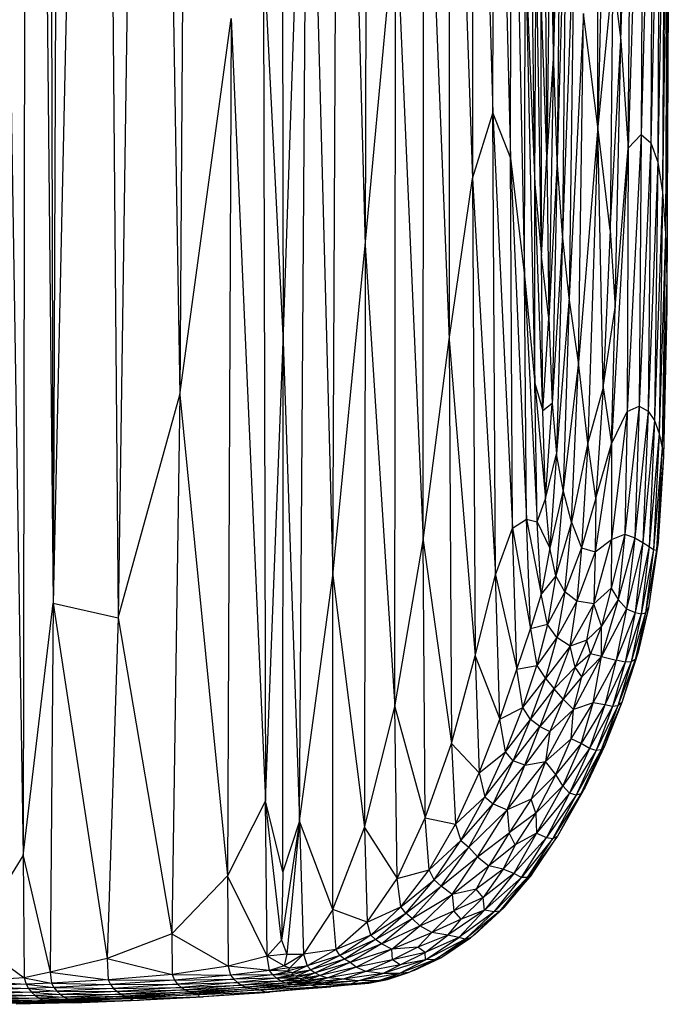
# Paper-space layout '_Izquierda' of a CAD drawing. Header units: millimetres. Extents: x -67 to 65, y -161 to 389.
# Tile 4 of 13: x 25 to 65, y -160 to -99. Entities that reach past the tile are written whole.
import ezdxf

# ---------------------------------------------------------------- set-up
doc = ezdxf.new("R2010")
doc.units = ezdxf.units.MM

psp = doc.layouts.new('_Izquierda')

# ---------------------------------------------------------------- linework, layer by layer
at = {"color": 7, "linetype": 'Continuous', "lineweight": 25}
for p, q in [((26.199, 68.171), (26.711, -135.184)), ((27.429, 50.424), (26.711, -135.184)), ((40.699, 25.152), (40.932, -119.004)), ((25.126, 24.498), (24.863, -150.843)), ((25.126, 24.498), (26.711, -135.184)), ((35.399, 0.638), (34.539, -122.294)), ((29.629, -1.706), (26.711, -135.184)), ((29.629, -1.706), (30.724, -136.096)), ((32.616, -7.137), (30.724, -136.096)), ((32.616, -7.137), (34.539, -122.294)), ((22.59, -8.945), (24.863, -150.843)), ((46.298, -32.998), (46.008, -113.051)), ((44.012, -133.488), (44.398, -52.897)), ((44.398, -52.897), (46.008, -113.051)), ((52.641, -60.835), (52.646, -108.894)), ((52.641, -60.835), (53.918, -104.846)), ((53.918, -104.846), (53.97, -63.777)), ((53.97, -63.777), (55.001, -107.636)), ((51.193, -67.374), (51.206, -118.865)), ((51.193, -67.374), (52.646, -108.894)), ((60.412, -105.699), (60.379, -72.085)), ((61.187, -72.677), (60.412, -105.699)), ((61.826, -100.339), (61.93, -72.909)), ((40.932, -119.004), (42.453, -74.319)), ((41.961, -148.687), (42.453, -74.319)), ((42.453, -74.319), (44.012, -133.488)), ((57.871, -74.453), (57.665, -101.123)), ((61.826, -100.339), (62.569, -75.399)), ((62.286, -107.021), (62.569, -75.399)), ((55.001, -107.636), (55.092, -77.097)), ((55.092, -77.097), (55.867, -114.912)), ((63.203, -77.989), (62.286, -107.021)), ((63.203, -77.989), (63.093, -106.158)), ((49.599, -131.302), (49.631, -78.829)), ((49.631, -78.829), (51.206, -118.865)), ((56.512, -109.249), (56.139, -78.794)), ((63.792, -79.517), (63.093, -106.158)), ((63.792, -79.517), (63.691, -106.685)), ((58.147, -81.435), (57.665, -101.123)), ((58.147, -81.435), (57.9, -107.782)), ((64.235, -81.37), (63.691, -106.685)), ((64.235, -81.37), (64.12, -107.873)), ((64.532, -84.103), (64.12, -107.873)), ((64.532, -84.103), (64.411, -109.73)), ((58.491, -87.231), (57.9, -107.782)), ((58.491, -87.231), (58.214, -112.376)), ((64.701, -88.209), (64.411, -109.73)), ((64.701, -88.209), (64.593, -112.28)), ((57.134, -90.548), (57.243, -107.544)), ((57.474, -90.333), (57.243, -107.544)), ((57.665, -101.123), (57.474, -90.333)), ((46.008, -113.051), (47.905, -92.588)), ((47.841, -141.606), (47.905, -92.588)), ((47.905, -92.588), (49.599, -131.302)), ((58.935, -92.943), (58.214, -112.376)), ((58.935, -92.943), (58.641, -116.288)), ((64.767, -93.8), (64.593, -112.28)), ((64.767, -93.8), (64.683, -115.092)), ((64.767, -93.8), (64.746, -99.916)), ((56.512, -109.249), (56.59, -94.263)), ((56.93, -113.698), (56.59, -94.263)), ((39.713, -94.663), (39.852, -147.429)), ((39.713, -94.663), (40.932, -119.004)), ((55.867, -114.912), (55.928, -95.078)), ((55.928, -95.078), (56.519, -121.565)), ((55.928, -95.078), (56.512, -109.249)), ((61.322, -96.234), (60.412, -105.699)), ((61.322, -96.234), (61.174, -112.086)), ((61.322, -96.234), (61.826, -100.339)), ((56.93, -113.698), (56.905, -97.633)), ((57.243, -107.544), (56.905, -97.633)), ((59.529, -98.679), (58.641, -116.288)), ((59.206, -120.285), (59.529, -98.679)), ((60.412, -105.699), (59.529, -98.679)), ((34.539, -122.294), (37.714, -98.987)), ((37.714, -98.987), (37.506, -152.07)), ((37.714, -98.987), (39.852, -147.429)), ((64.746, -99.916), (64.677, -116.913)), ((64.746, -99.916), (64.683, -115.092)), ((61.174, -112.086), (61.826, -100.339)), ((61.488, -116.873), (61.826, -100.339)), ((61.826, -100.339), (62.286, -107.021)), ((57.665, -101.123), (57.243, -107.544)), ((57.665, -101.123), (57.377, -117.548)), ((57.9, -107.782), (57.665, -101.123)), ((52.646, -108.894), (53.918, -104.846)), ((53.918, -104.846), (55.132, -130.541)), ((53.918, -104.846), (55.001, -107.636)), ((54.072, -133.44), (53.918, -104.846)), ((60.412, -105.699), (59.206, -120.285)), ((60.412, -105.699), (59.78, -125.272)), ((61.174, -112.086), (60.412, -105.699)), ((60.734, -121.834), (60.412, -105.699)), ((63.093, -106.158), (62.228, -123.315)), ((62.286, -107.021), (63.093, -106.158)), ((63.093, -106.158), (62.974, -122.995)), ((63.691, -106.685), (62.974, -122.995)), ((63.093, -106.158), (63.691, -106.685)), ((63.691, -106.685), (63.521, -123.311)), ((63.691, -106.685), (64.12, -107.873)), ((62.286, -107.021), (61.25, -125.318)), ((61.488, -116.873), (62.286, -107.021)), ((62.286, -107.021), (62.228, -123.315)), ((55.001, -107.636), (55.986, -129.984)), ((55.001, -107.636), (55.867, -114.912)), ((55.132, -130.541), (55.001, -107.636)), ((56.93, -113.698), (57.243, -107.544)), ((57.243, -107.544), (57.377, -117.548)), ((57.9, -107.782), (57.377, -117.548)), ((57.9, -107.782), (57.573, -122.819)), ((58.214, -112.376), (57.9, -107.782)), ((64.12, -107.873), (63.521, -123.311)), ((64.12, -107.873), (63.919, -123.889)), ((64.12, -107.873), (64.411, -109.73)), ((51.206, -118.865), (52.646, -108.894)), ((52.646, -108.894), (52.809, -138.461)), ((52.646, -108.894), (54.072, -133.44)), ((57.004, -123.272), (56.512, -109.249)), ((56.512, -109.249), (56.93, -113.698)), ((56.519, -121.565), (56.512, -109.249)), ((64.411, -109.73), (63.919, -123.889)), ((64.411, -109.73), (64.199, -124.678)), ((64.411, -109.73), (64.593, -112.28)), ((61.174, -112.086), (60.734, -121.834)), ((61.174, -112.086), (61.488, -116.873)), ((58.214, -112.376), (57.573, -122.819)), ((58.214, -112.376), (57.86, -125.934)), ((58.641, -116.288), (58.214, -112.376)), ((64.593, -112.28), (64.199, -124.678)), ((64.593, -112.28), (64.382, -125.57)), ((64.593, -112.28), (64.683, -115.092)), ((44.012, -133.488), (46.008, -113.051)), ((46.008, -113.051), (45.967, -149.088)), ((46.008, -113.051), (47.841, -141.606)), ((57.377, -117.548), (56.93, -113.698)), ((57.004, -123.272), (56.93, -113.698)), ((55.867, -114.912), (56.652, -130.155)), ((55.867, -114.912), (56.519, -121.565)), ((55.986, -129.984), (55.867, -114.912)), ((64.683, -115.092), (64.382, -125.57)), ((64.683, -115.092), (64.478, -126.111)), ((64.683, -115.092), (64.677, -116.913)), ((58.641, -116.288), (57.86, -125.934)), ((58.641, -116.288), (58.26, -128.19)), ((59.206, -120.285), (58.641, -116.288)), ((60.734, -121.834), (61.488, -116.873)), ((61.25, -125.318), (61.488, -116.873)), ((64.677, -116.913), (64.478, -126.111)), ((57.004, -123.272), (57.377, -117.548)), ((57.377, -117.548), (57.573, -122.819)), ((49.599, -131.302), (51.206, -118.865)), ((51.206, -118.865), (51.353, -143.884)), ((51.206, -118.865), (52.809, -138.461)), ((39.852, -147.429), (40.932, -119.004)), ((40.912, -151.829), (40.932, -119.004)), ((40.932, -119.004), (41.961, -148.687)), ((59.206, -120.285), (58.26, -128.19)), ((58.773, -130.184), (59.206, -120.285)), ((59.78, -125.272), (59.206, -120.285)), ((56.519, -121.565), (57.004, -123.272)), ((56.519, -121.565), (57.166, -128.732)), ((56.652, -130.155), (56.519, -121.565)), ((60.734, -121.834), (59.78, -125.272)), ((60.734, -121.834), (60.277, -128.688)), ((60.734, -121.834), (61.25, -125.318)), ((30.724, -136.096), (34.539, -122.294)), ((34.539, -122.294), (34.056, -155.673)), ((34.539, -122.294), (37.506, -152.07)), ((57.573, -122.819), (57.004, -123.272)), ((57.166, -128.732), (57.573, -122.819)), ((57.573, -122.819), (57.86, -125.934)), ((62.974, -122.995), (62.087, -130.912)), ((62.228, -123.315), (62.974, -122.995)), ((62.974, -122.995), (62.696, -131.142)), ((62.974, -122.995), (63.521, -123.311)), ((57.166, -128.732), (57.004, -123.272)), ((62.228, -123.315), (61.249, -131.259)), ((61.25, -125.318), (62.228, -123.315)), ((62.228, -123.315), (62.087, -130.912)), ((63.521, -123.311), (62.696, -131.142)), ((63.521, -123.311), (63.191, -131.439)), ((63.521, -123.311), (63.919, -123.889)), ((63.919, -123.889), (63.191, -131.439)), ((63.919, -123.889), (63.577, -131.676)), ((63.919, -123.889), (64.199, -124.678)), ((64.199, -124.678), (63.577, -131.676)), ((64.199, -124.678), (63.851, -131.867)), ((64.199, -124.678), (64.382, -125.57)), ((59.78, -125.272), (58.773, -130.184)), ((59.78, -125.272), (59.403, -131.764)), ((60.277, -128.688), (59.78, -125.272)), ((61.25, -125.318), (60.25, -132.016)), ((60.277, -128.688), (61.25, -125.318)), ((61.25, -125.318), (61.249, -131.259)), ((64.382, -125.57), (63.851, -131.867)), ((64.382, -125.57), (64.035, -131.909)), ((64.382, -125.57), (64.478, -126.111)), ((57.166, -128.732), (57.86, -125.934)), ((57.86, -125.934), (57.433, -131.792)), ((58.26, -128.19), (57.86, -125.934)), ((64.478, -126.111), (64.035, -131.909)), ((64.478, -126.111), (64.138, -131.413)), ((58.26, -128.19), (57.433, -131.792)), ((58.26, -128.19), (57.819, -133.489)), ((58.773, -130.184), (58.26, -128.19)), ((56.652, -130.155), (57.166, -128.732)), ((57.433, -131.792), (57.166, -128.732)), ((60.277, -128.688), (59.403, -131.764)), ((60.277, -128.688), (60.25, -132.016)), ((55.132, -130.541), (55.986, -129.984)), ((55.986, -129.984), (56.91, -134.626)), ((55.986, -129.984), (56.652, -130.155)), ((56.247, -136.78), (55.986, -129.984)), ((56.652, -130.155), (57.433, -131.792)), ((56.91, -134.626), (56.652, -130.155)), ((58.773, -130.184), (57.819, -133.489)), ((58.358, -134.497), (58.773, -130.184)), ((58.773, -130.184), (59.403, -131.764)), ((54.072, -133.44), (55.132, -130.541)), ((55.132, -130.541), (56.247, -136.78)), ((55.397, -139.289), (55.132, -130.541)), ((62.087, -130.912), (61.223, -134.268)), ((61.249, -131.259), (62.087, -130.912)), ((62.087, -130.912), (61.663, -134.963)), ((62.087, -130.912), (62.696, -131.142)), ((47.841, -141.606), (49.599, -131.302)), ((49.599, -131.302), (51.353, -143.884)), ((49.734, -148.483), (49.599, -131.302)), ((60.159, -135.227), (61.249, -131.259)), ((60.25, -132.016), (61.249, -131.259)), ((61.249, -131.259), (61.223, -134.268)), ((62.696, -131.142), (61.663, -134.963)), ((62.696, -131.142), (62.172, -135.549)), ((63.191, -131.439), (62.172, -135.549)), ((62.696, -131.142), (63.191, -131.439)), ((63.191, -131.439), (62.708, -135.774)), ((63.577, -131.676), (62.708, -135.774)), ((63.577, -131.676), (63.098, -135.843)), ((63.191, -131.439), (63.577, -131.676)), ((64.138, -131.413), (63.552, -135.491)), ((63.577, -131.676), (63.851, -131.867)), ((64.035, -131.909), (64.138, -131.413)), ((57.433, -131.792), (56.91, -134.626)), ((57.819, -133.489), (57.433, -131.792)), ((59.403, -131.764), (58.358, -134.497)), ((59.403, -131.764), (59.116, -135.061)), ((60.25, -132.016), (59.116, -135.061)), ((59.403, -131.764), (60.25, -132.016)), ((60.25, -132.016), (60.159, -135.227)), ((63.851, -131.867), (63.098, -135.843)), ((63.851, -131.867), (63.367, -135.784)), ((64.035, -131.909), (63.367, -135.784)), ((64.035, -131.909), (63.552, -135.491)), ((63.851, -131.867), (64.035, -131.909)), ((41.961, -148.687), (44.012, -133.488)), ((44.012, -133.488), (45.967, -149.088)), ((44.019, -154.164), (44.012, -133.488)), ((52.809, -138.461), (54.072, -133.44)), ((54.072, -133.44), (55.397, -139.289)), ((54.335, -142.369), (54.072, -133.44)), ((57.819, -133.489), (56.91, -134.626)), ((57.819, -133.489), (57.302, -136.511)), ((58.358, -134.497), (57.819, -133.489)), ((56.91, -134.626), (56.247, -136.78)), ((57.302, -136.511), (56.91, -134.626)), ((58.358, -134.497), (57.302, -136.511)), ((58.358, -134.497), (57.873, -137.311)), ((59.116, -135.061), (58.358, -134.497)), ((60.159, -135.227), (61.223, -134.268)), ((61.223, -134.268), (60.628, -136.619)), ((61.223, -134.268), (61.663, -134.963)), ((24.863, -150.843), (26.711, -135.184)), ((26.711, -135.184), (26.516, -158.046)), ((26.711, -135.184), (30.724, -136.096)), ((26.711, -135.184), (30.051, -157.207)), ((59.116, -135.061), (57.873, -137.311)), ((58.695, -137.851), (59.116, -135.061)), ((60.159, -135.227), (58.695, -137.851)), ((60.159, -135.227), (59.116, -135.061)), ((59.73, -137.487), (60.159, -135.227)), ((60.628, -136.619), (60.159, -135.227)), ((61.663, -134.963), (60.628, -136.619)), ((61.663, -134.963), (60.638, -138.496)), ((61.663, -134.963), (62.172, -135.549)), ((62.172, -135.549), (60.638, -138.496)), ((62.172, -135.549), (61.535, -138.73)), ((62.708, -135.774), (61.535, -138.73)), ((62.708, -135.774), (62.097, -138.843)), ((63.098, -135.843), (62.097, -138.843)), ((62.172, -135.549), (62.708, -135.774)), ((63.367, -135.784), (62.468, -138.831)), ((63.098, -135.843), (62.468, -138.831)), ((62.708, -135.774), (63.098, -135.843)), ((63.552, -135.491), (62.726, -138.673)), ((63.367, -135.784), (62.726, -138.673)), ((63.552, -135.491), (62.91, -138.232)), ((63.098, -135.843), (63.367, -135.784)), ((63.367, -135.784), (63.552, -135.491)), ((30.724, -136.096), (30.051, -157.207)), ((30.724, -136.096), (34.056, -155.673)), ((57.302, -136.511), (56.247, -136.78)), ((57.302, -136.511), (56.636, -139.052)), ((57.873, -137.311), (57.302, -136.511)), ((55.397, -139.289), (56.247, -136.78)), ((56.247, -136.78), (56.636, -139.052)), ((60.628, -136.619), (59.73, -137.487)), ((60.628, -136.619), (59.949, -138.326)), ((60.638, -138.496), (60.628, -136.619)), ((57.873, -137.311), (56.636, -139.052)), ((57.873, -137.311), (57.164, -139.862)), ((58.695, -137.851), (57.873, -137.311)), ((59.73, -137.487), (58.695, -137.851)), ((59.73, -137.487), (59.004, -139.153)), ((59.949, -138.326), (59.73, -137.487)), ((58.695, -137.851), (57.164, -139.862)), ((58.695, -137.851), (57.717, -140.498)), ((59.004, -139.153), (58.695, -137.851)), ((59.949, -138.326), (59.004, -139.153)), ((59.418, -139.764), (59.949, -138.326)), ((60.638, -138.496), (59.949, -138.326)), ((62.91, -138.232), (61.894, -141.341)), ((62.91, -138.232), (62.726, -138.673)), ((51.353, -143.884), (52.809, -138.461)), ((52.809, -138.461), (54.335, -142.369)), ((52.809, -138.461), (53.062, -145.706)), ((58.901, -141.778), (60.638, -138.496)), ((60.638, -138.496), (59.418, -139.764)), ((60.112, -141.371), (60.638, -138.496)), ((60.112, -141.371), (61.535, -138.73)), ((60.638, -138.496), (61.535, -138.73)), ((61.535, -138.73), (60.837, -141.49)), ((62.097, -138.843), (60.837, -141.49)), ((62.468, -138.831), (61.315, -141.587)), ((62.097, -138.843), (61.315, -141.587)), ((62.097, -138.843), (61.535, -138.73)), ((62.726, -138.673), (61.649, -141.55)), ((62.468, -138.831), (61.649, -141.55)), ((62.726, -138.673), (61.894, -141.341)), ((62.468, -138.831), (62.097, -138.843)), ((62.726, -138.673), (62.468, -138.831)), ((54.335, -142.369), (55.397, -139.289)), ((55.397, -139.289), (56.636, -139.052)), ((55.766, -141.657), (55.397, -139.289)), ((55.766, -141.657), (56.636, -139.052)), ((56.636, -139.052), (57.164, -139.862)), ((59.004, -139.153), (57.717, -140.498)), ((59.004, -139.153), (58.26, -141.143)), ((59.418, -139.764), (59.004, -139.153)), ((55.766, -141.657), (57.164, -139.862)), ((56.237, -142.39), (57.164, -139.862)), ((57.164, -139.862), (57.717, -140.498)), ((59.418, -139.764), (58.26, -141.143)), ((58.901, -141.778), (59.418, -139.764)), ((56.237, -142.39), (57.717, -140.498)), ((57.717, -140.498), (56.811, -142.836)), ((58.26, -141.143), (57.717, -140.498)), ((58.26, -141.143), (56.811, -142.836)), ((58.26, -141.143), (57.445, -143.147)), ((58.901, -141.778), (58.26, -141.143)), ((58.757, -143.591), (60.112, -141.371)), ((60.112, -141.371), (58.901, -141.778)), ((59.381, -143.879), (60.112, -141.371)), ((60.837, -141.49), (60.112, -141.371)), ((61.894, -141.341), (60.612, -144.272)), ((61.894, -141.341), (60.851, -144.002)), ((61.894, -141.341), (61.649, -141.55)), ((45.967, -149.088), (47.841, -141.606)), ((47.841, -141.606), (49.734, -148.483)), ((47.986, -152.247), (47.841, -141.606)), ((54.335, -142.369), (55.766, -141.657)), ((54.689, -144.394), (55.766, -141.657)), ((56.237, -142.39), (55.766, -141.657)), ((57.167, -144.987), (58.901, -141.778)), ((58.901, -141.778), (57.445, -143.147)), ((58.757, -143.591), (58.901, -141.778)), ((60.837, -141.49), (59.381, -143.879)), ((60.837, -141.49), (59.902, -144.185)), ((61.315, -141.587), (59.902, -144.185)), ((61.649, -141.55), (60.303, -144.325)), ((61.315, -141.587), (60.303, -144.325)), ((61.649, -141.55), (60.612, -144.272)), ((61.315, -141.587), (60.837, -141.49)), ((61.649, -141.55), (61.315, -141.587)), ((53.062, -145.706), (54.335, -142.369)), ((54.689, -144.394), (54.335, -142.369)), ((54.689, -144.394), (56.237, -142.39)), ((55.177, -144.956), (56.237, -142.39)), ((56.811, -142.836), (56.237, -142.39)), ((55.177, -144.956), (56.811, -142.836)), ((55.9, -145.228), (56.811, -142.836)), ((57.445, -143.147), (55.9, -145.228)), ((56.811, -142.836), (57.445, -143.147)), ((57.445, -143.147), (57.167, -144.987)), ((49.734, -148.483), (51.353, -143.884)), ((51.353, -143.884), (53.062, -145.706)), ((51.353, -143.884), (51.596, -148.886)), ((58.757, -143.591), (57.167, -144.987)), ((57.805, -145.81), (58.757, -143.591)), ((59.381, -143.879), (57.805, -145.81)), ((59.381, -143.879), (58.252, -146.505)), ((59.381, -143.879), (58.757, -143.591)), ((59.902, -144.185), (59.381, -143.879)), ((53.062, -145.706), (54.689, -144.394)), ((53.414, -147.183), (54.689, -144.394)), ((55.177, -144.956), (54.689, -144.394)), ((59.902, -144.185), (58.252, -146.505)), ((59.902, -144.185), (58.664, -146.968)), ((60.303, -144.325), (58.664, -146.968)), ((60.612, -144.272), (59.062, -147.089)), ((60.303, -144.325), (59.062, -147.089)), ((60.851, -144.002), (59.362, -147.002)), ((60.612, -144.272), (59.362, -147.002)), ((60.851, -144.002), (59.597, -146.621)), ((60.303, -144.325), (59.902, -144.185)), ((60.612, -144.272), (60.303, -144.325)), ((60.851, -144.002), (60.612, -144.272)), ((53.414, -147.183), (55.177, -144.956)), ((53.937, -147.628), (55.177, -144.956)), ((54.792, -147.997), (57.167, -144.987)), ((55.9, -145.228), (55.177, -144.956)), ((55.9, -145.228), (57.167, -144.987)), ((57.167, -144.987), (56.28, -147.337)), ((57.805, -145.81), (57.167, -144.987)), ((51.596, -148.886), (53.062, -145.706)), ((53.062, -145.706), (53.414, -147.183)), ((53.937, -147.628), (55.9, -145.228)), ((54.792, -147.997), (55.9, -145.228)), ((57.805, -145.81), (56.28, -147.337)), ((57.805, -145.81), (56.581, -148.206)), ((58.252, -146.505), (57.805, -145.81)), ((58.252, -146.505), (56.581, -148.206)), ((58.252, -146.505), (56.622, -149.434)), ((59.597, -146.621), (57.922, -149.624)), ((58.664, -146.968), (58.252, -146.505)), ((59.597, -146.621), (59.362, -147.002)), ((39.852, -147.429), (37.506, -152.07)), ((40.912, -151.829), (39.852, -147.429)), ((40.828, -156.056), (39.852, -147.429)), ((39.946, -157.053), (39.852, -147.429)), ((51.596, -148.886), (53.414, -147.183)), ((51.939, -149.886), (53.414, -147.183)), ((53.414, -147.183), (53.937, -147.628)), ((56.28, -147.337), (54.792, -147.997)), ((56.28, -147.337), (54.928, -149.415)), ((56.581, -148.206), (56.28, -147.337)), ((58.664, -146.968), (56.622, -149.434)), ((58.664, -146.968), (57.239, -149.696)), ((59.062, -147.089), (57.239, -149.696)), ((59.362, -147.002), (57.633, -149.761)), ((59.062, -147.089), (57.633, -149.761)), ((59.362, -147.002), (57.922, -149.624)), ((59.062, -147.089), (58.664, -146.968)), ((59.362, -147.002), (59.062, -147.089)), ((51.939, -149.886), (53.937, -147.628)), ((52.418, -150.309), (53.937, -147.628)), ((52.418, -150.309), (54.792, -147.997)), ((52.954, -150.909), (54.792, -147.997)), ((53.937, -147.628), (54.792, -147.997)), ((54.792, -147.997), (54.928, -149.415)), ((41.961, -148.687), (40.828, -156.056)), ((41.961, -148.687), (40.912, -151.829)), ((41.961, -148.687), (41.171, -156.935)), ((44.019, -154.164), (41.961, -148.687)), ((41.961, -148.687), (42.206, -156.924)), ((47.986, -152.247), (49.734, -148.483)), ((49.734, -148.483), (51.596, -148.886)), ((49.971, -151.697), (49.734, -148.483)), ((56.581, -148.206), (54.928, -149.415)), ((56.581, -148.206), (55.3, -150.149)), ((56.581, -148.206), (56.622, -149.434)), ((44.019, -154.164), (45.967, -149.088)), ((45.967, -149.088), (47.986, -152.247)), ((45.967, -149.088), (46.128, -154.938)), ((49.971, -151.697), (51.596, -148.886)), ((51.596, -148.886), (51.939, -149.886)), ((49.971, -151.697), (51.939, -149.886)), ((50.292, -152.335), (51.939, -149.886)), ((51.939, -149.886), (52.418, -150.309)), ((52.954, -150.909), (54.928, -149.415)), ((54.928, -149.415), (53.659, -151.462)), ((56.622, -149.434), (54.544, -151.674)), ((55.3, -150.149), (54.928, -149.415)), ((56.622, -149.434), (55.22, -151.926)), ((57.239, -149.696), (55.22, -151.926)), ((56.622, -149.434), (55.3, -150.149)), ((55.68, -152.18), (57.239, -149.696)), ((57.633, -149.761), (55.68, -152.18)), ((57.922, -149.624), (56.054, -152.191)), ((56.054, -152.191), (57.633, -149.761)), ((56.33, -152.003), (57.922, -149.624)), ((56.622, -149.434), (57.239, -149.696)), ((57.239, -149.696), (57.633, -149.761)), ((57.633, -149.761), (57.922, -149.624)), ((50.292, -152.335), (52.418, -150.309)), ((50.72, -152.725), (52.418, -150.309)), ((52.418, -150.309), (52.954, -150.909)), ((55.3, -150.149), (53.659, -151.462)), ((55.3, -150.149), (54.544, -151.674)), ((21.657, -155.991), (24.863, -150.843)), ((24.863, -150.843), (26.516, -158.046)), ((24.863, -150.843), (24.92, -158.391)), ((50.72, -152.725), (52.954, -150.909)), ((51.397, -153.224), (52.954, -150.909)), ((52.954, -150.909), (53.659, -151.462)), ((40.912, -151.829), (40.828, -156.056)), ((47.986, -152.247), (49.971, -151.697)), ((48.221, -153.993), (49.971, -151.697)), ((50.292, -152.335), (49.971, -151.697)), ((51.397, -153.224), (53.659, -151.462)), ((53.659, -151.462), (52.884, -152.897)), ((54.544, -151.674), (52.884, -152.897)), ((54.544, -151.674), (53.308, -153.414)), ((54.544, -151.674), (53.659, -151.462)), ((55.22, -151.926), (54.544, -151.674)), ((37.506, -152.07), (34.056, -155.673)), ((39.946, -157.053), (37.506, -152.07)), ((37.506, -152.07), (37.542, -157.681)), ((46.128, -154.938), (47.986, -152.247)), ((48.221, -153.993), (47.986, -152.247)), ((48.221, -153.993), (50.292, -152.335)), ((48.523, -154.392), (50.292, -152.335)), ((50.72, -152.725), (50.292, -152.335)), ((55.22, -151.926), (53.308, -153.414)), ((55.22, -151.926), (53.398, -154.199)), ((55.68, -152.18), (53.398, -154.199)), ((54.004, -154.302), (55.68, -152.18)), ((56.054, -152.191), (54.004, -154.302)), ((56.33, -152.003), (54.349, -154.264)), ((54.349, -154.264), (56.054, -152.191)), ((54.614, -154.044), (56.33, -152.003)), ((55.68, -152.18), (55.22, -151.926)), ((56.054, -152.191), (55.68, -152.18)), ((56.33, -152.003), (56.054, -152.191)), ((48.523, -154.392), (50.72, -152.725)), ((48.921, -154.716), (50.72, -152.725)), ((51.397, -153.224), (50.72, -152.725)), ((52.884, -152.897), (51.397, -153.224)), ((52.884, -152.897), (51.506, -154.251)), ((53.308, -153.414), (52.884, -152.897)), ((48.921, -154.716), (51.397, -153.224)), ((49.394, -155.169), (51.397, -153.224)), ((51.397, -153.224), (51.506, -154.251)), ((53.308, -153.414), (51.506, -154.251)), ((53.308, -153.414), (51.95, -154.756)), ((53.398, -154.199), (53.308, -153.414)), ((44.019, -154.164), (42.206, -156.924)), ((46.128, -154.938), (44.019, -154.164)), ((44.215, -156.632), (44.019, -154.164)), ((46.128, -154.938), (48.221, -153.993)), ((46.365, -155.744), (48.221, -153.993)), ((48.523, -154.392), (48.221, -153.993)), ((49.394, -155.169), (51.506, -154.251)), ((51.506, -154.251), (50.136, -155.579)), ((53.398, -154.199), (51.123, -155.753)), ((51.95, -154.756), (51.506, -154.251)), ((51.817, -155.896), (53.398, -154.199)), ((53.398, -154.199), (51.95, -154.756)), ((54.349, -154.264), (52.208, -155.997)), ((54.614, -154.044), (52.534, -155.924)), ((52.534, -155.924), (54.349, -154.264)), ((52.796, -155.703), (54.614, -154.044)), ((54.004, -154.302), (53.398, -154.199)), ((54.349, -154.264), (54.004, -154.302)), ((54.614, -154.044), (54.349, -154.264)), ((46.365, -155.744), (48.523, -154.392)), ((46.655, -156.019), (48.523, -154.392)), ((46.655, -156.019), (48.921, -154.716)), ((47.029, -156.285), (48.921, -154.716)), ((48.921, -154.716), (48.523, -154.392)), ((49.394, -155.169), (48.921, -154.716)), ((51.95, -154.756), (50.136, -155.579)), ((51.123, -155.753), (51.95, -154.756)), ((54.004, -154.302), (51.817, -155.896)), ((52.208, -155.997), (54.004, -154.302)), ((46.128, -154.938), (44.215, -156.632)), ((46.365, -155.744), (46.128, -154.938)), ((47.029, -156.285), (49.394, -155.169)), ((47.657, -156.623), (49.394, -155.169)), ((50.136, -155.579), (49.394, -155.169)), ((21.657, -155.991), (24.92, -158.391)), ((34.056, -155.673), (30.051, -157.207)), ((34.056, -155.673), (37.542, -157.681)), ((34.056, -155.673), (34.07, -158.189)), ((40.828, -156.056), (39.946, -157.053)), ((40.828, -156.056), (41.171, -156.935)), ((46.365, -155.744), (44.215, -156.632)), ((46.365, -155.744), (44.453, -157.017)), ((46.655, -156.019), (44.453, -157.017)), ((46.655, -156.019), (44.733, -157.241)), ((46.655, -156.019), (46.365, -155.744)), ((47.029, -156.285), (46.655, -156.019)), ((47.657, -156.623), (50.136, -155.579)), ((50.136, -155.579), (49.265, -156.489)), ((51.123, -155.753), (49.265, -156.489)), ((49.736, -156.832), (51.123, -155.753)), ((51.817, -155.896), (49.736, -156.832)), ((49.75, -157.274), (51.817, -155.896)), ((52.208, -155.997), (49.75, -157.274)), ((51.123, -155.753), (50.136, -155.579)), ((52.534, -155.924), (50.346, -157.257)), ((50.346, -157.257), (52.208, -155.997)), ((50.688, -157.151), (52.534, -155.924)), ((51.817, -155.896), (51.123, -155.753)), ((52.208, -155.997), (51.817, -155.896)), ((52.534, -155.924), (52.208, -155.997)), ((52.796, -155.703), (52.534, -155.924)), ((44.215, -156.632), (42.206, -156.924)), ((44.215, -156.632), (42.416, -157.646)), ((44.453, -157.017), (44.215, -156.632)), ((47.029, -156.285), (44.733, -157.241)), ((47.029, -156.285), (45.08, -157.455)), ((47.657, -156.623), (45.08, -157.455)), ((47.657, -156.623), (45.458, -157.725)), ((47.657, -156.623), (47.029, -156.285)), ((49.265, -156.489), (47.657, -156.623)), ((47.709, -157.272), (47.657, -156.623)), ((49.265, -156.489), (47.709, -157.272)), ((49.736, -156.832), (49.265, -156.489)), ((30.051, -157.207), (26.516, -158.046)), ((30.051, -157.207), (34.07, -158.189)), ((30.051, -157.207), (30.111, -158.522)), ((39.946, -157.053), (37.542, -157.681)), ((41.171, -156.935), (39.946, -157.053)), ((41.003, -157.653), (39.946, -157.053)), ((40.099, -157.937), (39.946, -157.053)), ((42.206, -156.924), (41.003, -157.653)), ((41.171, -156.935), (41.003, -157.653)), ((41.171, -156.935), (42.206, -156.924)), ((42.206, -156.924), (41.358, -157.785)), ((42.206, -156.924), (42.416, -157.646)), ((44.453, -157.017), (42.416, -157.646)), ((44.453, -157.017), (42.652, -157.895)), ((44.733, -157.241), (42.652, -157.895)), ((44.733, -157.241), (42.925, -158.09)), ((44.733, -157.241), (44.453, -157.017)), ((45.08, -157.455), (44.733, -157.241)), ((47.709, -157.272), (45.458, -157.725)), ((47.709, -157.272), (46.064, -157.995)), ((49.75, -157.274), (47.112, -158.123)), ((49.736, -156.832), (47.709, -157.272)), ((48.176, -157.599), (47.709, -157.272)), ((50.346, -157.257), (48.108, -158.119)), ((48.108, -158.119), (49.75, -157.274)), ((48.176, -157.599), (49.736, -156.832)), ((49.75, -157.274), (48.176, -157.599)), ((48.694, -158.063), (50.688, -157.151)), ((48.694, -158.063), (50.346, -157.257)), ((49.028, -157.943), (50.688, -157.151)), ((49.75, -157.274), (49.736, -156.832)), ((50.346, -157.257), (49.75, -157.274)), ((50.688, -157.151), (50.346, -157.257)), ((37.542, -157.681), (34.07, -158.189)), ((40.099, -157.937), (37.542, -157.681)), ((37.542, -157.681), (37.689, -158.234)), ((41.003, -157.653), (40.099, -157.937)), ((41.358, -157.785), (40.099, -157.937)), ((41.003, -157.653), (41.358, -157.785)), ((42.416, -157.646), (41.191, -157.985)), ((41.358, -157.785), (41.191, -157.985)), ((41.358, -157.785), (42.416, -157.646)), ((42.652, -157.895), (41.416, -158.22)), ((42.416, -157.646), (41.567, -158.058)), ((41.567, -158.058), (42.652, -157.895)), ((42.652, -157.895), (41.811, -158.272)), ((42.416, -157.646), (42.652, -157.895)), ((42.652, -157.895), (42.925, -158.09)), ((45.08, -157.455), (42.925, -158.09)), ((45.08, -157.455), (43.238, -158.255)), ((45.458, -157.725), (43.238, -158.255)), ((45.458, -157.725), (43.694, -158.394)), ((45.458, -157.725), (45.08, -157.455)), ((46.064, -157.995), (45.458, -157.725)), ((48.176, -157.599), (46.064, -157.995)), ((47.112, -158.123), (48.176, -157.599)), ((24.92, -158.391), (21.643, -158.586)), ((26.516, -158.046), (24.92, -158.391)), ((24.92, -158.391), (26.614, -158.72)), ((24.92, -158.391), (25.031, -158.787)), ((26.516, -158.046), (30.111, -158.522)), ((26.516, -158.046), (26.614, -158.72)), ((30.111, -158.522), (26.614, -158.72)), ((34.07, -158.189), (30.111, -158.522)), ((30.111, -158.522), (34.217, -158.543)), ((30.111, -158.522), (30.26, -158.812)), ((34.07, -158.189), (37.689, -158.234)), ((34.07, -158.189), (34.217, -158.543)), ((37.689, -158.234), (34.217, -158.543)), ((34.217, -158.543), (37.885, -158.483)), ((37.885, -158.483), (34.41, -158.782)), ((40.099, -157.937), (37.689, -158.234)), ((40.295, -158.211), (37.689, -158.234)), ((37.689, -158.234), (37.885, -158.483)), ((40.295, -158.211), (37.885, -158.483)), ((40.527, -158.425), (37.885, -158.483)), ((37.885, -158.483), (38.115, -158.687)), ((40.527, -158.425), (38.115, -158.687)), ((41.191, -157.985), (40.099, -157.937)), ((40.295, -158.211), (40.099, -157.937)), ((40.295, -158.211), (41.191, -157.985)), ((41.567, -158.058), (40.295, -158.211)), ((41.416, -158.22), (40.295, -158.211)), ((40.527, -158.425), (40.295, -158.211)), ((41.416, -158.22), (40.527, -158.425)), ((41.811, -158.272), (40.527, -158.425)), ((41.674, -158.412), (40.527, -158.425)), ((40.79, -158.597), (40.527, -158.425)), ((41.674, -158.412), (40.79, -158.597)), ((42.086, -158.442), (40.79, -158.597)), ((41.191, -157.985), (41.567, -158.058)), ((41.567, -158.058), (41.416, -158.22)), ((41.416, -158.22), (41.811, -158.272)), ((42.925, -158.09), (41.674, -158.412)), ((41.811, -158.272), (41.674, -158.412)), ((41.674, -158.412), (42.086, -158.442)), ((41.811, -158.272), (42.925, -158.09)), ((43.238, -158.255), (41.962, -158.559)), ((42.086, -158.442), (41.962, -158.559)), ((42.925, -158.09), (42.086, -158.442)), ((43.238, -158.255), (42.086, -158.442)), ((43.694, -158.394), (42.331, -158.661)), ((43.238, -158.255), (42.406, -158.569)), ((43.694, -158.394), (42.406, -158.569)), ((42.925, -158.09), (43.238, -158.255)), ((43.694, -158.394), (42.98, -158.649)), ((44.653, -158.475), (42.98, -158.649)), ((43.238, -158.255), (43.694, -158.394)), ((44.653, -158.475), (43.428, -158.703)), ((46.064, -157.995), (43.694, -158.394)), ((44.653, -158.475), (43.694, -158.394)), ((46.064, -157.995), (44.653, -158.475)), ((47.112, -158.123), (44.653, -158.475)), ((45.57, -158.58), (44.653, -158.475)), ((48.108, -158.119), (45.57, -158.58)), ((45.57, -158.58), (47.112, -158.123)), ((47.112, -158.123), (46.064, -157.995)), ((46.248, -158.716), (47.404, -158.49)), ((46.865, -158.564), (48.694, -158.063)), ((46.865, -158.564), (48.108, -158.119)), ((47.404, -158.49), (46.865, -158.564)), ((48.108, -158.119), (47.112, -158.123)), ((47.404, -158.49), (48.694, -158.063)), ((48.694, -158.063), (48.108, -158.119)), ((49.028, -157.943), (48.694, -158.063)), ((21.643, -158.586), (25.031, -158.787)), ((25.031, -158.787), (21.749, -158.894)), ((21.749, -158.894), (25.183, -159.054)), ((25.183, -159.054), (21.895, -159.161)), ((26.614, -158.72), (25.031, -158.787)), ((25.031, -158.787), (26.76, -158.99)), ((25.031, -158.787), (25.183, -159.054)), ((26.76, -158.99), (25.183, -159.054)), ((25.183, -159.054), (26.943, -159.228)), ((25.183, -159.054), (25.372, -159.291)), ((26.614, -158.72), (30.26, -158.812)), ((26.614, -158.72), (26.76, -158.99)), ((30.26, -158.812), (26.76, -158.99)), ((26.76, -158.99), (30.448, -159.049)), ((26.76, -158.99), (26.943, -159.228)), ((30.448, -159.049), (26.943, -159.228)), ((34.217, -158.543), (30.26, -158.812)), ((30.26, -158.812), (34.41, -158.782)), ((30.26, -158.812), (30.448, -159.049)), ((34.41, -158.782), (30.448, -159.049)), ((30.448, -159.049), (34.635, -158.984)), ((30.448, -159.049), (30.669, -159.251)), ((34.635, -158.984), (30.669, -159.251)), ((30.669, -159.251), (34.889, -159.146)), ((34.889, -159.146), (30.917, -159.413)), ((34.217, -158.543), (34.41, -158.782)), ((34.41, -158.782), (38.115, -158.687)), ((34.41, -158.782), (34.635, -158.984)), ((38.115, -158.687), (34.635, -158.984)), ((34.635, -158.984), (38.374, -158.85)), ((34.635, -158.984), (34.889, -159.146)), ((38.374, -158.85), (34.889, -159.146)), ((34.889, -159.146), (38.677, -158.97)), ((34.889, -159.146), (35.17, -159.265)), ((38.677, -158.97), (35.17, -159.265)), ((35.17, -159.265), (39.099, -159.053)), ((39.099, -159.053), (35.469, -159.349)), ((35.469, -159.349), (39.542, -159.138)), ((39.542, -159.138), (35.707, -159.432)), ((40.79, -158.597), (38.115, -158.687)), ((38.115, -158.687), (38.374, -158.85)), ((40.79, -158.597), (38.374, -158.85)), ((41.095, -158.723), (38.374, -158.85)), ((38.374, -158.85), (38.677, -158.97)), ((41.095, -158.723), (38.677, -158.97)), ((41.6, -158.804), (38.677, -158.97)), ((38.677, -158.97), (39.099, -159.053)), ((41.6, -158.804), (39.099, -159.053)), ((42.695, -158.854), (39.099, -159.053)), ((39.099, -159.053), (39.542, -159.138)), ((42.695, -158.854), (39.542, -159.138)), ((39.542, -159.138), (43.142, -158.962)), ((39.542, -159.138), (39.828, -159.262)), ((39.828, -159.262), (43.898, -158.955)), ((39.828, -159.262), (43.142, -158.962)), ((43.898, -158.955), (40.097, -159.284)), ((41.962, -158.559), (40.79, -158.597)), ((41.095, -158.723), (40.79, -158.597)), ((41.962, -158.559), (41.095, -158.723)), ((42.406, -158.569), (41.095, -158.723)), ((42.331, -158.661), (41.095, -158.723)), ((41.6, -158.804), (41.095, -158.723)), ((42.98, -158.649), (41.6, -158.804)), ((42.331, -158.661), (41.6, -158.804)), ((43.428, -158.703), (41.6, -158.804)), ((42.695, -158.854), (41.6, -158.804)), ((41.962, -158.559), (42.406, -158.569)), ((42.406, -158.569), (42.331, -158.661)), ((42.331, -158.661), (42.98, -158.649)), ((45.57, -158.58), (42.695, -158.854)), ((43.428, -158.703), (42.695, -158.854)), ((45.15, -158.761), (42.695, -158.854)), ((42.695, -158.854), (43.142, -158.962)), ((42.98, -158.649), (43.428, -158.703)), ((43.142, -158.962), (45.15, -158.761)), ((43.142, -158.962), (45.495, -158.791)), ((43.142, -158.962), (43.898, -158.955)), ((45.57, -158.58), (43.428, -158.703)), ((46.248, -158.716), (43.898, -158.955)), ((45.495, -158.791), (43.898, -158.955)), ((45.15, -158.761), (46.865, -158.564)), ((45.15, -158.761), (45.57, -158.58)), ((45.495, -158.791), (45.15, -158.761)), ((45.495, -158.791), (46.865, -158.564)), ((45.495, -158.791), (46.248, -158.716)), ((46.865, -158.564), (45.57, -158.58)), ((46.248, -158.716), (46.865, -158.564)), ((21.895, -159.161), (25.372, -159.291)), ((25.372, -159.291), (22.077, -159.398)), ((22.077, -159.398), (25.592, -159.493)), ((25.592, -159.493), (22.29, -159.601)), ((22.29, -159.601), (25.838, -159.656)), ((25.838, -159.656), (22.528, -159.764)), ((26.943, -159.228), (25.372, -159.291)), ((25.372, -159.291), (27.159, -159.43)), ((25.372, -159.291), (25.592, -159.493)), ((27.159, -159.43), (25.592, -159.493)), ((25.592, -159.493), (27.402, -159.593)), ((25.592, -159.493), (25.838, -159.656)), ((27.402, -159.593), (25.838, -159.656)), ((25.838, -159.656), (27.665, -159.712)), ((25.838, -159.656), (26.104, -159.775)), ((27.665, -159.712), (26.104, -159.775)), ((26.943, -159.228), (30.669, -159.251)), ((26.943, -159.228), (27.159, -159.43)), ((30.669, -159.251), (27.159, -159.43)), ((27.159, -159.43), (30.917, -159.413)), ((27.159, -159.43), (27.402, -159.593)), ((30.917, -159.413), (27.402, -159.593)), ((27.402, -159.593), (31.186, -159.532)), ((27.402, -159.593), (27.665, -159.712)), ((31.186, -159.532), (27.665, -159.712)), ((27.665, -159.712), (31.461, -159.61)), ((27.665, -159.712), (27.942, -159.786)), ((31.461, -159.61), (27.942, -159.786)), ((27.942, -159.786), (31.678, -159.672)), ((31.678, -159.672), (28.247, -159.821)), ((30.669, -159.251), (30.917, -159.413)), ((30.917, -159.413), (35.17, -159.265)), ((30.917, -159.413), (31.186, -159.532)), ((35.17, -159.265), (31.186, -159.532)), ((31.186, -159.532), (35.469, -159.349)), ((31.186, -159.532), (31.461, -159.61)), ((35.469, -159.349), (31.461, -159.61)), ((31.461, -159.61), (35.707, -159.432)), ((31.461, -159.61), (31.678, -159.672)), ((31.522, -159.791), (35.733, -159.567)), ((31.522, -159.791), (35.962, -159.573)), ((31.678, -159.672), (31.522, -159.791)), ((35.707, -159.432), (31.678, -159.672)), ((31.678, -159.672), (35.733, -159.567)), ((35.962, -159.573), (32.05, -159.773)), ((35.17, -159.265), (35.469, -159.349)), ((35.469, -159.349), (35.707, -159.432)), ((35.707, -159.432), (39.828, -159.262)), ((35.707, -159.432), (35.733, -159.567)), ((35.733, -159.567), (39.828, -159.262)), ((35.733, -159.567), (40.097, -159.284)), ((35.733, -159.567), (35.962, -159.573)), ((40.097, -159.284), (35.962, -159.573)), ((39.828, -159.262), (40.097, -159.284)), ((22.528, -159.764), (26.104, -159.775)), ((26.104, -159.775), (22.787, -159.883)), ((22.787, -159.883), (26.391, -159.847)), ((26.391, -159.847), (23.063, -159.955)), ((23.063, -159.955), (26.914, -159.877)), ((23.399, -159.985), (26.914, -159.877)), ((27.965, -159.933), (23.399, -159.985)), ((27.965, -159.933), (24.419, -160.034)), ((26.104, -159.775), (27.942, -159.786)), ((26.104, -159.775), (26.391, -159.847)), ((27.942, -159.786), (26.391, -159.847)), ((28.247, -159.821), (26.391, -159.847)), ((26.391, -159.847), (26.914, -159.877)), ((26.914, -159.877), (31.522, -159.791)), ((28.247, -159.821), (26.914, -159.877)), ((27.965, -159.933), (26.914, -159.877)), ((27.942, -159.786), (28.247, -159.821)), ((27.965, -159.933), (32.05, -159.773)), ((31.522, -159.791), (27.965, -159.933)), ((28.247, -159.821), (31.522, -159.791)), ((31.522, -159.791), (32.05, -159.773))]:
    psp.add_line(p, q, dxfattribs=at)

doc.saveas('drawing.dxf')
